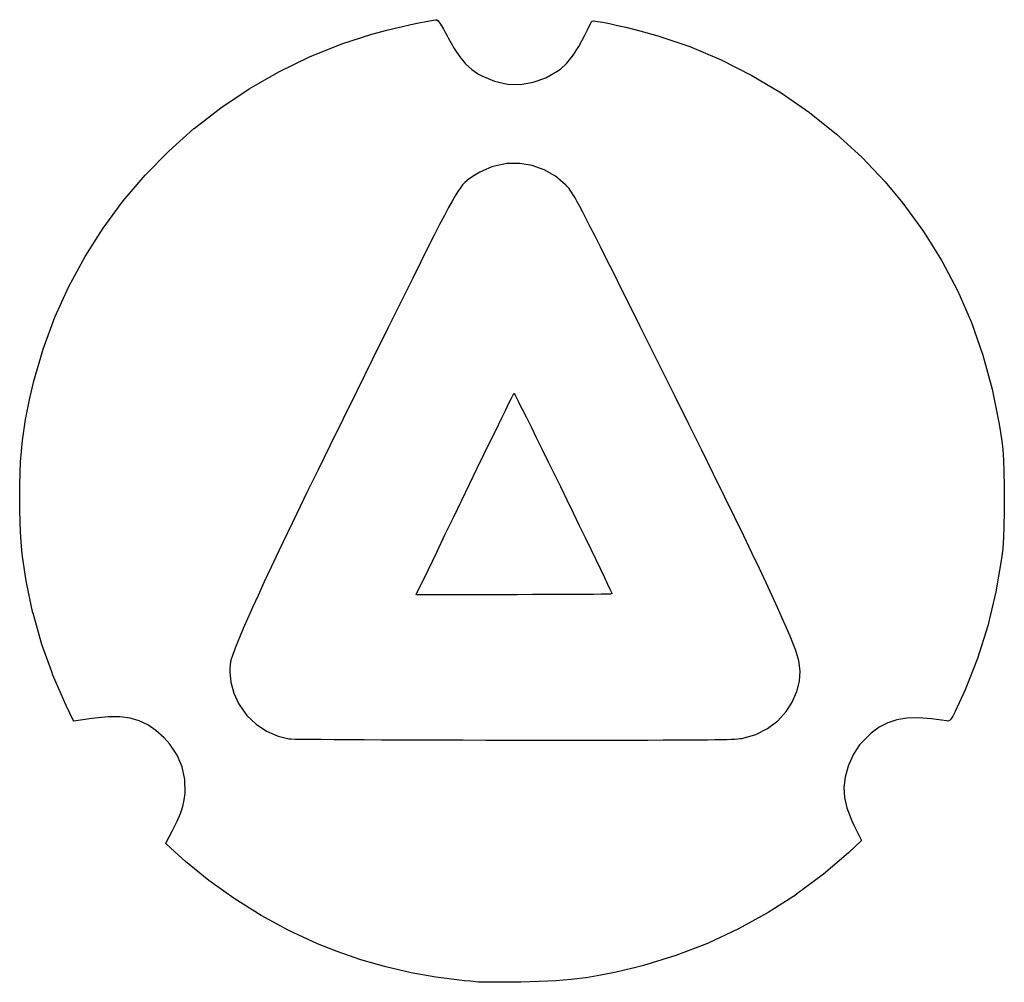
# Model space of a CAD drawing. Extents: x 57 to 265, y -121 to -64.
# Tile 2 of 7: x 84 to 110, y -117 to -92. Entities that reach past the tile are written whole.
import ezdxf

# ---------------------------------------------------------------- set-up
doc = ezdxf.new("R2010")
doc.units = 0
doc.header["$MEASUREMENT"] = 0
doc.layers.add('BLACK', color=7, linetype='CONTINUOUS')

msp = doc.modelspace()

# ---------------------------------------------------------------- linework, layer by layer
at = {"layer": 'Black'}
for p, q in [((94.6791, -91.811), (94.8309, -91.7829)), ((94.8309, -91.7829), (94.831, -91.7828)), ((94.8309, -91.7829), (94.8309, -91.7829)), ((94.831, -91.7828), (94.9344, -91.7675)), ((94.9344, -91.7675), (94.9345, -91.7675)), ((94.9345, -91.7675), (94.9347, -91.7675)), ((94.9347, -91.7675), (94.964, -91.7655)), ((94.964, -91.7655), (94.9642, -91.7655)), ((94.9642, -91.7655), (94.9644, -91.7654)), ((94.9644, -91.7654), (94.9651, -91.7656)), ((94.9651, -91.7656), (94.9658, -91.7656)), ((94.9658, -91.7656), (94.9659, -91.7657)), ((94.9659, -91.7657), (94.9661, -91.7657)), ((94.9661, -91.7657), (94.9667, -91.7661)), ((94.9667, -91.7661), (94.9673, -91.7664)), ((94.9673, -91.7664), (94.9674, -91.7665)), ((94.9674, -91.7665), (94.9676, -91.7666)), ((94.9676, -91.7666), (95.0031, -91.7962)), ((95.0031, -91.7962), (95.0035, -91.7967)), ((95.0035, -91.7967), (95.004, -91.7971)), ((95.004, -91.7971), (95.0642, -91.8821)), ((99.1162, -91.8021), (99.1588, -91.7981)), ((99.1588, -91.7981), (99.1593, -91.7981)), ((99.1593, -91.7981), (99.1598, -91.7981)), ((99.1598, -91.7981), (99.2584, -91.8096)), ((93.4014, -92.1049), (93.6, -92.054)), ((93.6, -92.054), (93.8198, -92.0004)), ((93.6, -92.054), (93.6, -92.054)), ((93.6, -92.054), (93.6, -92.054)), ((93.8198, -92.0004), (93.8199, -92.0004)), ((93.8199, -92.0004), (94.0493, -91.9467)), ((93.8199, -92.0004), (93.8199, -92.0004)), ((94.0493, -91.9467), (94.2767, -91.8955)), ((94.0493, -91.9467), (94.0493, -91.9467)), ((94.0493, -91.9467), (94.0493, -91.9467)), ((94.2767, -91.8955), (94.4905, -91.8495)), ((94.2767, -91.8955), (94.2767, -91.8955)), ((94.2767, -91.8955), (94.2767, -91.8955)), ((94.4905, -91.8494), (94.679, -91.811)), ((94.4905, -91.8495), (94.4905, -91.8494)), ((94.4905, -91.8495), (94.4905, -91.8495)), ((94.679, -91.811), (94.6791, -91.811)), ((94.6791, -91.811), (94.6791, -91.811)), ((95.0642, -91.8821), (95.0643, -91.8823)), ((95.0643, -91.8823), (95.0644, -91.8824)), ((95.0644, -91.8824), (95.1455, -92.0167)), ((95.1455, -92.0167), (95.1456, -92.0168)), ((95.1456, -92.0168), (95.1456, -92.0168)), ((95.1456, -92.0168), (95.2438, -92.1943)), ((98.9222, -92.1743), (98.9926, -92.0338)), ((98.9926, -92.0338), (98.9927, -92.0338)), ((98.9927, -92.0338), (99.0521, -91.917)), ((98.9927, -92.0338), (98.9927, -92.0338)), ((99.0521, -91.917), (99.0942, -91.8364)), ((99.0521, -91.917), (99.0521, -91.917)), ((99.0521, -91.917), (99.0521, -91.917)), ((99.0942, -91.8364), (99.0942, -91.8363)), ((99.0942, -91.8363), (99.0943, -91.8363)), ((99.0943, -91.8363), (99.1123, -91.8046)), ((99.1123, -91.8046), (99.1127, -91.8041)), ((99.1127, -91.8041), (99.1131, -91.8036)), ((99.1131, -91.8036), (99.1132, -91.8034)), ((99.1132, -91.8034), (99.1134, -91.8033)), ((99.1134, -91.8033), (99.1139, -91.8029)), ((99.1139, -91.8029), (99.1145, -91.8026)), ((99.1145, -91.8026), (99.1147, -91.8025)), ((99.1147, -91.8025), (99.1149, -91.8024)), ((99.1149, -91.8024), (99.1155, -91.8023)), ((99.1155, -91.8023), (99.1162, -91.8021)), ((99.2584, -91.8096), (99.2585, -91.8097)), ((99.2585, -91.8097), (99.2586, -91.8097)), ((99.2586, -91.8097), (99.4035, -91.8346)), ((99.4035, -91.8346), (99.4036, -91.8346)), ((99.4036, -91.8346), (99.4037, -91.8346)), ((99.4037, -91.8346), (99.5855, -91.8709)), ((99.5855, -91.8709), (99.5855, -91.8709)), ((99.5855, -91.8709), (99.5855, -91.8709)), ((99.5855, -91.8709), (99.7947, -91.9163)), ((99.7947, -91.9163), (99.7948, -91.9163)), ((99.7948, -91.9163), (99.7948, -91.9163)), ((99.7948, -91.9163), (100.022, -91.9688)), ((100.022, -91.9688), (100.022, -91.9688)), ((100.022, -91.9688), (100.022, -91.9688)), ((100.022, -91.9688), (100.257, -92.0262)), ((100.257, -92.0262), (100.257, -92.0262)), ((100.257, -92.0262), (100.257, -92.0262)), ((100.257, -92.0262), (100.492, -92.0865)), ((92.4298, -92.4124), (93.2352, -92.1507)), ((93.2352, -92.1507), (93.2353, -92.1507)), ((93.2353, -92.1507), (93.2354, -92.1506)), ((93.2354, -92.1506), (93.4013, -92.1049)), ((93.4013, -92.1049), (93.4013, -92.1049)), ((93.4013, -92.1049), (93.4014, -92.1049)), ((95.2438, -92.1943), (95.2438, -92.1944)), ((95.2438, -92.1944), (95.2439, -92.1944)), ((95.2439, -92.1944), (95.2736, -92.2504)), ((95.2736, -92.2504), (95.4322, -92.5335)), ((98.7605, -92.4767), (98.9222, -92.1743)), ((100.492, -92.0865), (100.492, -92.0865)), ((100.492, -92.0865), (100.492, -92.0865)), ((100.492, -92.0865), (100.715, -92.1475)), ((100.715, -92.1475), (100.716, -92.1475)), ((100.716, -92.1475), (100.716, -92.1475)), ((100.716, -92.1475), (100.871, -92.1926)), ((100.871, -92.1926), (100.871, -92.1927)), ((100.871, -92.1927), (100.872, -92.1927)), ((100.872, -92.1927), (101.728, -92.4836)), ((91.572, -92.7564), (92.4295, -92.4125)), ((92.4295, -92.4125), (92.4296, -92.4125)), ((92.4296, -92.4125), (92.4298, -92.4124)), ((95.4322, -92.5335), (95.5835, -92.7611)), ((98.5957, -92.735), (98.7605, -92.4767)), ((101.728, -92.4836), (101.728, -92.4837)), ((101.728, -92.4837), (101.729, -92.4837)), ((101.729, -92.4837), (102.567, -92.8377)), ((90.746, -93.1568), (91.5717, -92.7565)), ((91.5717, -92.7565), (91.5719, -92.7565)), ((91.5719, -92.7565), (91.572, -92.7564)), ((95.5835, -92.7611), (95.7367, -92.9437)), ((98.4332, -92.9356), (98.5957, -92.735)), ((102.567, -92.8377), (102.568, -92.8378)), ((102.568, -92.8378), (102.568, -92.8379)), ((102.568, -92.8379), (103.384, -93.2515)), ((95.7367, -92.9437), (95.9011, -93.0919)), ((95.9011, -93.0919), (96.0861, -93.2161)), ((98.2033, -93.1315), (98.2695, -93.0838)), ((98.2695, -93.0838), (98.4332, -92.9356)), ((89.954, -93.6111), (90.7457, -93.1569)), ((90.7457, -93.1569), (90.7458, -93.1569)), ((90.7458, -93.1569), (90.746, -93.1568)), ((96.0861, -93.2161), (96.1718, -93.2635)), ((96.1718, -93.2635), (96.5119, -93.4061)), ((97.547, -93.4373), (97.8816, -93.3168)), ((97.8816, -93.3168), (98.2033, -93.1315)), ((103.384, -93.2515), (103.384, -93.2516)), ((103.384, -93.2516), (103.384, -93.2517)), ((103.384, -93.2517), (104.172, -93.7217)), ((89.1986, -94.1168), (89.9537, -93.6113)), ((89.9537, -93.6113), (89.9539, -93.6112)), ((89.9539, -93.6112), (89.954, -93.6111)), ((96.5119, -93.4061), (96.8575, -93.4823)), ((96.8575, -93.4823), (97.2041, -93.4925)), ((97.2041, -93.4925), (97.547, -93.4373)), ((104.172, -93.7217), (104.172, -93.7218)), ((104.172, -93.7218), (104.172, -93.7219)), ((104.172, -93.7219), (104.928, -94.2447)), ((88.4823, -94.6714), (89.1984, -94.117)), ((89.1984, -94.117), (89.1985, -94.1169)), ((89.1985, -94.1169), (89.1986, -94.1168)), ((104.928, -94.2447), (104.928, -94.2448)), ((104.928, -94.2448), (104.928, -94.2449)), ((104.928, -94.2449), (105.645, -94.8173)), ((87.8074, -95.2723), (88.482, -94.6716)), ((88.482, -94.6716), (88.4822, -94.6715)), ((88.4822, -94.6715), (88.4823, -94.6714)), ((105.645, -94.8173), (105.646, -94.8174)), ((105.646, -94.8174), (105.646, -94.8175)), ((105.646, -94.8175), (106.32, -95.4359)), ((87.1764, -95.9171), (87.8071, -95.2726)), ((87.8071, -95.2726), (87.8073, -95.2725)), ((87.8073, -95.2725), (87.8074, -95.2723)), ((106.32, -95.4359), (106.32, -95.4361)), ((106.32, -95.4361), (106.321, -95.4362)), ((106.321, -95.4362), (106.947, -96.0973)), ((96.4372, -95.6977), (96.2785, -95.7609)), ((96.5073, -95.675), (96.4372, -95.6977)), ((96.8429, -95.6073), (96.5073, -95.675)), ((97.183, -95.6029), (96.8429, -95.6073)), ((97.5187, -95.6594), (97.183, -95.6029)), ((97.8411, -95.7747), (97.5187, -95.6594)), ((86.5917, -96.6033), (87.1761, -95.9174)), ((87.1761, -95.9174), (87.1763, -95.9173)), ((87.1763, -95.9173), (87.1764, -95.9171)), ((95.9007, -95.9683), (95.8362, -96.014)), ((95.9721, -95.9205), (95.9007, -95.9683)), ((95.9813, -95.9145), (95.9721, -95.9205)), ((96.1155, -95.8384), (95.9813, -95.9145)), ((96.2785, -95.7609), (96.1155, -95.8384)), ((98.1411, -95.9467), (97.8411, -95.7747)), ((98.4099, -96.1733), (98.1411, -95.9467)), ((95.5981, -96.2557), (95.5318, -96.3509)), ((95.6593, -96.1784), (95.5981, -96.2557)), ((95.7179, -96.1151), (95.6593, -96.1784)), ((95.776, -96.0616), (95.7179, -96.1151)), ((95.8362, -96.014), (95.776, -96.0616)), ((98.4137, -96.1771), (98.4099, -96.1733)), ((98.444, -96.2082), (98.4137, -96.1771)), ((98.4137, -96.1771), (98.4137, -96.1771)), ((98.4732, -96.2401), (98.444, -96.2082)), ((98.5029, -96.2759), (98.4732, -96.2401)), ((106.947, -96.0973), (106.947, -96.0974)), ((106.947, -96.0974), (106.948, -96.0975)), ((106.948, -96.0975), (107.416, -96.6607)), ((95.4581, -96.4679), (95.3748, -96.6107)), ((95.5318, -96.3509), (95.4581, -96.4679)), ((98.5348, -96.3188), (98.5029, -96.2759)), ((98.5707, -96.3719), (98.5348, -96.3188)), ((98.6121, -96.4385), (98.5707, -96.3719)), ((98.6608, -96.5216), (98.6121, -96.4385)), ((98.7182, -96.6245), (98.6608, -96.5216)), ((86.0558, -97.3282), (86.5915, -96.6035)), ((86.5915, -96.6035), (86.5916, -96.6034)), ((86.5916, -96.6034), (86.5917, -96.6033)), ((95.2794, -96.7833), (95.1697, -96.9897)), ((95.3748, -96.6107), (95.2794, -96.7833)), ((98.7862, -96.7502), (98.7182, -96.6245)), ((98.8663, -96.9019), (98.7862, -96.7502)), ((107.416, -96.6607), (107.416, -96.6609)), ((107.416, -96.6609), (107.416, -96.661)), ((107.416, -96.661), (107.967, -97.4177)), ((95.1697, -96.9897), (95.0434, -97.2337)), ((98.9601, -97.0827), (98.8663, -96.9019)), ((95.0434, -97.2337), (94.898, -97.5194)), ((99.0694, -97.2959), (98.9601, -97.0827)), ((99.1957, -97.5445), (99.0694, -97.2959)), ((85.5712, -98.0895), (86.0557, -97.3285)), ((86.0557, -97.3285), (86.0558, -97.3284)), ((86.0558, -97.3284), (86.0558, -97.3282)), ((94.898, -97.5194), (94.7314, -97.8507)), ((94.898, -97.5194), (94.898, -97.5194)), ((99.3407, -97.8316), (99.1957, -97.5445)), ((99.1957, -97.5445), (99.1957, -97.5445)), ((107.967, -97.4177), (107.967, -97.4178)), ((107.967, -97.4178), (107.967, -97.418)), ((107.967, -97.418), (108.456, -98.2014)), ((99.5061, -98.1605), (99.3407, -97.8316)), ((85.1403, -98.8846), (85.571, -98.0898)), ((85.571, -98.0898), (85.5712, -98.0897)), ((85.5712, -98.0897), (85.5712, -98.0895)), ((94.7314, -97.8507), (94.5411, -98.2316)), ((94.5411, -98.2316), (94.3248, -98.6659)), ((99.6935, -98.5343), (99.5061, -98.1605)), ((99.5061, -98.1605), (99.5061, -98.1605)), ((108.456, -98.2014), (108.456, -98.2016)), ((108.456, -98.2016), (108.456, -98.2018)), ((108.456, -98.2018), (108.885, -99.0131)), ((99.9046, -98.956), (99.6935, -98.5343)), ((99.6935, -98.5343), (99.6935, -98.5343)), ((84.7655, -99.7109), (85.1401, -98.8849)), ((85.1401, -98.8849), (85.1402, -98.8847)), ((85.1402, -98.8847), (85.1403, -98.8846)), ((94.3248, -98.6659), (94.132, -99.0538)), ((94.132, -99.0538), (93.6716, -99.9808)), ((100.141, -99.429), (99.9046, -98.956)), ((99.9046, -98.956), (99.9046, -98.956)), ((108.885, -99.0131), (108.885, -99.0133)), ((108.885, -99.0133), (108.885, -99.0134)), ((108.885, -99.0134), (109.252, -99.8538)), ((100.404, -99.9562), (100.141, -99.429)), ((100.141, -99.429), (100.141, -99.429)), ((84.4493, -100.566), (84.7653, -99.7112)), ((84.7653, -99.7112), (84.7654, -99.7111)), ((84.7654, -99.7111), (84.7655, -99.7109)), ((109.252, -99.8538), (109.252, -99.8539)), ((109.252, -99.8539), (109.252, -99.8541)), ((109.252, -99.8541), (109.559, -100.724)), ((93.6716, -99.9808), (93.2409, -100.85)), ((100.696, -100.541), (100.404, -99.9562)), ((100.404, -99.9562), (100.404, -99.9562)), ((84.194, -101.447), (84.4491, -100.566)), ((84.4491, -100.566), (84.4492, -100.566)), ((84.4492, -100.566), (84.4493, -100.566)), ((100.927, -101.004), (100.696, -100.541)), ((109.559, -100.724), (109.559, -100.725)), ((109.559, -100.725), (109.559, -100.725)), ((109.559, -100.725), (109.807, -101.626)), ((93.2409, -100.85), (92.8391, -101.662)), ((101.329, -101.81), (100.927, -101.004)), ((100.927, -101.004), (100.927, -101.004)), ((84.0952, -101.866), (84.194, -101.448)), ((84.194, -101.448), (84.194, -101.447)), ((84.194, -101.448), (84.194, -101.448)), ((92.8391, -101.662), (92.4652, -102.42)), ((92.8391, -101.662), (92.8391, -101.662)), ((96.9656, -101.866), (97.0095, -101.779)), ((97.0095, -101.779), (97.0096, -101.778)), ((97.0096, -101.778), (97.0256, -101.749)), ((97.0096, -101.778), (97.0096, -101.778)), ((97.0256, -101.749), (97.0261, -101.748)), ((97.0261, -101.748), (97.0266, -101.747)), ((97.0266, -101.747), (97.0267, -101.747)), ((97.0267, -101.747), (97.0267, -101.747)), ((97.0267, -101.747), (97.0274, -101.747)), ((97.0274, -101.747), (97.0281, -101.746)), ((97.0281, -101.746), (97.0281, -101.746)), ((97.0281, -101.746), (97.0282, -101.746)), ((97.0282, -101.746), (97.029, -101.746)), ((97.029, -101.746), (97.0298, -101.746)), ((97.0298, -101.746), (97.0298, -101.746)), ((97.0298, -101.746), (97.0299, -101.746)), ((97.0299, -101.746), (97.0306, -101.746)), ((97.0306, -101.746), (97.0315, -101.746)), ((97.0315, -101.746), (97.0316, -101.746)), ((97.0316, -101.746), (97.0316, -101.746)), ((97.0316, -101.746), (97.0323, -101.747)), ((97.0323, -101.747), (97.0331, -101.747)), ((97.0331, -101.747), (97.0331, -101.747)), ((97.0331, -101.747), (97.0331, -101.747)), ((97.0331, -101.747), (97.0337, -101.748)), ((97.0337, -101.748), (97.0342, -101.748)), ((97.0342, -101.748), (97.0511, -101.775)), ((97.0511, -101.775), (97.0512, -101.775)), ((97.0512, -101.775), (97.0513, -101.775)), ((97.0513, -101.775), (97.095, -101.858)), ((109.807, -101.626), (109.807, -101.626)), ((109.807, -101.626), (109.807, -101.627)), ((109.807, -101.627), (109.994, -102.56)), ((83.9826, -102.44), (84.0952, -101.866)), ((84.0952, -101.866), (84.0952, -101.866)), ((84.0952, -101.866), (84.0952, -101.866)), ((96.8023, -102.197), (96.8959, -102.007)), ((96.8959, -102.007), (96.9656, -101.866)), ((96.8959, -102.007), (96.8959, -102.007)), ((96.8959, -102.007), (96.8959, -102.007)), ((96.9656, -101.866), (96.9656, -101.866)), ((96.9656, -101.866), (96.9656, -101.866)), ((97.095, -101.858), (97.095, -101.858)), ((97.095, -101.858), (97.095, -101.858)), ((97.095, -101.858), (97.163, -101.99)), ((97.163, -101.99), (97.163, -101.991)), ((97.163, -101.991), (97.163, -101.991)), ((97.163, -101.991), (97.2527, -102.168)), ((101.702, -102.56), (101.329, -101.81)), ((101.329, -101.81), (101.329, -101.81)), ((96.6867, -102.434), (96.8023, -102.197)), ((96.8023, -102.197), (96.8023, -102.197)), ((96.8023, -102.197), (96.8023, -102.197)), ((97.2527, -102.168), (97.2527, -102.168)), ((97.2527, -102.168), (97.2527, -102.168)), ((97.2527, -102.168), (97.3615, -102.386)), ((83.9015, -103.002), (83.9825, -102.44)), ((83.9825, -102.44), (83.9826, -102.44)), ((83.9826, -102.44), (83.9826, -102.44)), ((92.4652, -102.42), (92.1181, -103.126)), ((96.551, -102.712), (96.6867, -102.434)), ((96.6867, -102.434), (96.6867, -102.434)), ((97.3615, -102.386), (97.3615, -102.386)), ((97.3615, -102.386), (97.3615, -102.386)), ((97.3615, -102.386), (97.4868, -102.639)), ((102.046, -103.256), (101.702, -102.56)), ((101.702, -102.56), (101.702, -102.56)), ((109.994, -102.56), (109.994, -102.56)), ((109.994, -102.56), (109.994, -102.56)), ((109.994, -102.56), (110.063, -103.013)), ((96.397, -103.028), (96.551, -102.712)), ((96.551, -102.712), (96.551, -102.712)), ((97.4868, -102.639), (97.4868, -102.639)), ((97.4868, -102.639), (97.4868, -102.639)), ((97.4868, -102.639), (97.6261, -102.92)), ((83.8498, -103.572), (83.9014, -103.003)), ((83.9014, -103.003), (83.9015, -103.002)), ((83.9015, -103.002), (83.9015, -103.002)), ((96.2267, -103.378), (96.397, -103.028)), ((96.397, -103.028), (96.397, -103.028)), ((97.6261, -102.92), (97.6261, -102.92)), ((97.6261, -102.92), (97.6261, -102.92)), ((97.6261, -102.92), (97.7767, -103.226)), ((110.063, -103.013), (110.063, -103.013)), ((110.063, -103.013), (110.063, -103.013)), ((110.063, -103.013), (110.087, -103.242)), ((92.1181, -103.126), (91.797, -103.782)), ((97.7767, -103.226), (97.7767, -103.226)), ((97.7767, -103.226), (97.7767, -103.226)), ((97.7767, -103.226), (97.9361, -103.55)), ((102.364, -103.9), (102.046, -103.256)), ((110.087, -103.242), (110.087, -103.242)), ((110.087, -103.242), (110.087, -103.242)), ((110.087, -103.242), (110.105, -103.525)), ((83.8257, -104.168), (83.8498, -103.572)), ((83.8498, -103.572), (83.8499, -103.572)), ((83.8499, -103.572), (83.8498, -103.572)), ((96.0419, -103.759), (96.2267, -103.378)), ((96.2267, -103.378), (96.2267, -103.378)), ((97.9361, -103.55), (97.9361, -103.55)), ((97.9361, -103.55), (97.9361, -103.55)), ((97.9361, -103.55), (98.1017, -103.888)), ((110.105, -103.525), (110.105, -103.525)), ((110.105, -103.525), (110.105, -103.525)), ((110.105, -103.525), (110.119, -103.848)), ((91.797, -103.782), (91.5008, -104.389)), ((95.8446, -104.165), (96.0419, -103.759)), ((96.0419, -103.759), (96.0419, -103.759)), ((98.1017, -103.888), (98.1017, -103.888)), ((98.1017, -103.888), (98.2709, -104.233)), ((110.119, -103.848), (110.119, -103.848)), ((110.119, -103.848), (110.119, -103.848)), ((110.119, -103.848), (110.127, -104.198)), ((102.656, -104.494), (102.364, -103.9)), ((102.364, -103.9), (102.364, -103.9)), ((83.827, -104.809), (83.8257, -104.168)), ((83.8257, -104.168), (83.8257, -104.168)), ((83.8257, -104.168), (83.8257, -104.168)), ((91.5008, -104.389), (91.2285, -104.951)), ((91.5008, -104.389), (91.5008, -104.389)), ((95.6366, -104.594), (95.8446, -104.165)), ((95.8446, -104.165), (95.8446, -104.165)), ((98.2709, -104.233), (98.2709, -104.233)), ((98.2709, -104.233), (98.2709, -104.233)), ((98.2709, -104.233), (98.4411, -104.582)), ((110.127, -104.198), (110.127, -104.198)), ((110.127, -104.198), (110.127, -104.199)), ((110.127, -104.199), (110.129, -104.562)), ((95.4199, -105.042), (95.6366, -104.594)), ((95.6366, -104.594), (95.6366, -104.594)), ((98.4411, -104.582), (98.4411, -104.582)), ((98.4411, -104.582), (98.4411, -104.582)), ((98.4411, -104.582), (98.6097, -104.928)), ((102.923, -105.041), (102.656, -104.494)), ((102.656, -104.494), (102.656, -104.494)), ((110.129, -104.562), (110.126, -104.925)), ((110.129, -104.562), (110.129, -104.562)), ((110.129, -104.562), (110.129, -104.562)), ((83.8283, -104.872), (83.827, -104.809)), ((83.827, -104.809), (83.827, -104.809)), ((83.827, -104.809), (83.827, -104.809)), ((83.8371, -105.16), (83.8283, -104.872)), ((83.8283, -104.872), (83.8283, -104.872)), ((83.8283, -104.872), (83.8283, -104.872)), ((98.6097, -104.928), (98.6097, -104.928)), ((98.6097, -104.928), (98.6097, -104.928)), ((98.6097, -104.928), (98.7742, -105.266)), ((110.126, -104.925), (110.118, -105.274)), ((110.126, -104.925), (110.126, -104.925)), ((110.126, -104.925), (110.126, -104.925)), ((83.8494, -105.442), (83.8371, -105.16)), ((83.8371, -105.16), (83.8371, -105.16)), ((83.8371, -105.16), (83.8371, -105.16)), ((91.2285, -104.951), (90.9793, -105.468)), ((95.1962, -105.505), (95.4199, -105.042)), ((95.4199, -105.042), (95.4199, -105.042)), ((103.167, -105.543), (102.923, -105.041)), ((102.923, -105.041), (102.923, -105.041)), ((83.8644, -105.702), (83.8494, -105.442)), ((83.8494, -105.442), (83.8494, -105.442)), ((83.8494, -105.442), (83.8494, -105.442)), ((90.9793, -105.468), (90.7521, -105.943)), ((90.9793, -105.468), (90.9793, -105.468)), ((98.7742, -105.266), (98.7742, -105.266)), ((98.7742, -105.266), (98.7742, -105.266)), ((98.7742, -105.266), (98.932, -105.592)), ((110.118, -105.274), (110.105, -105.596)), ((110.118, -105.274), (110.118, -105.274)), ((110.118, -105.274), (110.118, -105.274)), ((83.8813, -105.926), (83.8644, -105.702)), ((83.8644, -105.702), (83.8644, -105.702)), ((83.8644, -105.702), (83.8644, -105.702)), ((94.9675, -105.978), (95.1962, -105.505)), ((95.1962, -105.505), (95.1962, -105.505)), ((98.932, -105.592), (98.932, -105.592)), ((98.932, -105.592), (98.932, -105.592)), ((98.932, -105.592), (99.0805, -105.898)), ((103.388, -106.003), (103.167, -105.543)), ((103.167, -105.543), (103.167, -105.543)), ((110.105, -105.596), (110.086, -105.877)), ((110.105, -105.596), (110.105, -105.596)), ((110.105, -105.596), (110.105, -105.596)), ((83.8814, -105.926), (83.8813, -105.926)), ((83.8993, -106.096), (83.8814, -105.926)), ((83.8814, -105.926), (83.8814, -105.926)), ((90.7521, -105.943), (90.546, -106.378)), ((90.7521, -105.943), (90.7521, -105.943)), ((94.7358, -106.458), (94.9675, -105.978)), ((94.9675, -105.978), (94.9675, -105.978)), ((99.0805, -105.898), (99.0805, -105.898)), ((99.0805, -105.898), (99.0805, -105.898)), ((99.0805, -105.898), (99.2171, -106.182)), ((110.086, -105.877), (110.063, -106.096)), ((110.086, -105.877), (110.086, -105.877)), ((110.086, -105.877), (110.086, -105.877)), ((83.8993, -106.097), (83.8993, -106.096)), ((83.8993, -106.096), (83.8993, -106.096)), ((83.9991, -106.749), (83.8993, -106.097)), ((99.2171, -106.182), (99.2171, -106.182)), ((99.2171, -106.182), (99.2171, -106.182)), ((99.2171, -106.182), (99.3392, -106.436)), ((103.588, -106.422), (103.388, -106.003)), ((110.063, -106.097), (109.905, -107.038)), ((110.063, -106.096), (110.063, -106.096)), ((110.063, -106.096), (110.063, -106.097)), ((90.546, -106.378), (90.3599, -106.775)), ((94.4211, -107.11), (94.7358, -106.458)), ((94.7358, -106.458), (94.7358, -106.458)), ((99.3392, -106.436), (99.3392, -106.436)), ((99.3392, -106.436), (99.3392, -106.436)), ((99.3392, -106.436), (99.4442, -106.656)), ((103.768, -106.803), (103.588, -106.422)), ((103.588, -106.422), (103.588, -106.422)), ((83.9992, -106.749), (83.9991, -106.749)), ((83.9992, -106.75), (83.9992, -106.749)), ((84.1812, -107.614), (83.9992, -106.75)), ((90.3599, -106.775), (90.1931, -107.136)), ((90.3599, -106.775), (90.3599, -106.775)), ((99.4442, -106.656), (99.4442, -106.656)), ((99.4442, -106.656), (99.4442, -106.656)), ((99.4442, -106.656), (99.5296, -106.837)), ((99.5296, -106.837), (99.5296, -106.837)), ((99.5296, -106.837), (99.5297, -106.837)), ((99.5297, -106.837), (99.5928, -106.973)), ((99.5928, -106.973), (99.5928, -106.973)), ((99.5928, -106.973), (99.5929, -106.973)), ((99.5929, -106.973), (99.6312, -107.059)), ((103.929, -107.149), (103.768, -106.803)), ((109.904, -107.038), (109.689, -107.946)), ((109.905, -107.038), (109.904, -107.038)), ((109.904, -107.038), (109.904, -107.038)), ((90.1931, -107.136), (90.0443, -107.463)), ((94.4207, -107.112), (94.4206, -107.111)), ((94.4206, -107.111), (94.4207, -107.111)), ((94.4207, -107.111), (94.4209, -107.11)), ((94.4207, -107.111), (94.4207, -107.111)), ((94.4207, -107.113), (94.4207, -107.112)), ((94.4208, -107.113), (94.4207, -107.113)), ((94.421, -107.114), (94.4208, -107.113)), ((94.4208, -107.113), (94.4208, -107.113)), ((94.4209, -107.11), (94.4211, -107.11)), ((94.4213, -107.114), (94.421, -107.114)), ((94.4214, -107.114), (94.4213, -107.114)), ((94.4215, -107.115), (94.4214, -107.114)), ((94.422, -107.115), (94.4215, -107.115)), ((94.4224, -107.116), (94.422, -107.115)), ((94.4226, -107.116), (94.4224, -107.116)), ((94.4227, -107.116), (94.4226, -107.116)), ((94.4233, -107.116), (94.4227, -107.116)), ((94.4239, -107.116), (94.4233, -107.116)), ((94.4241, -107.117), (94.4239, -107.116)), ((94.4243, -107.117), (94.4241, -107.117)), ((94.4249, -107.117), (94.4243, -107.117)), ((94.4256, -107.117), (94.4249, -107.117)), ((97.0317, -107.117), (94.4256, -107.117)), ((97.1126, -107.117), (97.0317, -107.117)), ((97.0317, -107.117), (97.0317, -107.117)), ((97.5227, -107.116), (97.1126, -107.117)), ((97.1126, -107.117), (97.1126, -107.117)), ((97.1126, -107.117), (97.1126, -107.117)), ((97.9115, -107.116), (97.5227, -107.116)), ((97.5227, -107.116), (97.5227, -107.116)), ((97.5227, -107.116), (97.5227, -107.116)), ((98.2739, -107.114), (97.9115, -107.116)), ((97.9115, -107.116), (97.9115, -107.116)), ((97.9115, -107.116), (97.9115, -107.116)), ((98.6048, -107.112), (98.2739, -107.114)), ((98.2739, -107.114), (98.2739, -107.114)), ((98.2739, -107.114), (98.2739, -107.114)), ((98.8989, -107.11), (98.6048, -107.112)), ((98.6048, -107.112), (98.6048, -107.112)), ((98.6048, -107.112), (98.6048, -107.112)), ((99.1512, -107.108), (98.8989, -107.11)), ((98.8989, -107.11), (98.8989, -107.11)), ((98.8989, -107.11), (98.8989, -107.11)), ((99.3564, -107.105), (99.1512, -107.108)), ((99.1512, -107.108), (99.1512, -107.108)), ((99.1512, -107.108), (99.1512, -107.108)), ((99.5094, -107.102), (99.3564, -107.105)), ((99.3564, -107.105), (99.3564, -107.105)), ((99.3564, -107.105), (99.3564, -107.105)), ((99.605, -107.099), (99.5094, -107.102)), ((99.5094, -107.102), (99.5094, -107.102)), ((99.5094, -107.102), (99.5094, -107.102)), ((99.6052, -107.099), (99.605, -107.099)), ((99.6054, -107.099), (99.6052, -107.099)), ((99.6384, -107.096), (99.6054, -107.099)), ((99.6312, -107.059), (99.6313, -107.059)), ((99.6313, -107.059), (99.6313, -107.059)), ((99.6313, -107.059), (99.6425, -107.089)), ((99.6386, -107.096), (99.6384, -107.096)), ((99.6388, -107.096), (99.6386, -107.096)), ((99.6394, -107.095), (99.6388, -107.096)), ((99.64, -107.095), (99.6394, -107.095)), ((99.6402, -107.095), (99.64, -107.095)), ((99.6404, -107.095), (99.6402, -107.095)), ((99.6409, -107.094), (99.6404, -107.095)), ((99.6414, -107.094), (99.6409, -107.094)), ((99.6416, -107.094), (99.6414, -107.094)), ((99.6417, -107.094), (99.6416, -107.094)), ((99.642, -107.093), (99.6417, -107.094)), ((99.6424, -107.093), (99.642, -107.093)), ((99.6425, -107.092), (99.6424, -107.093)), ((99.6425, -107.089), (99.6426, -107.089)), ((99.6426, -107.092), (99.6425, -107.092)), ((99.6426, -107.089), (99.6427, -107.089)), ((99.6427, -107.092), (99.6426, -107.092)), ((99.6427, -107.089), (99.6427, -107.09)), ((99.6427, -107.09), (99.6428, -107.091)), ((99.6428, -107.091), (99.6427, -107.092)), ((99.6428, -107.091), (99.6428, -107.091)), ((99.6428, -107.091), (99.6428, -107.091)), ((104.072, -107.462), (103.929, -107.149)), ((90.0443, -107.463), (89.9127, -107.758)), ((104.198, -107.744), (104.072, -107.462)), ((84.1813, -107.614), (84.1812, -107.614)), ((84.4181, -108.45), (84.1813, -107.614)), ((84.1813, -107.614), (84.1813, -107.614)), ((89.9127, -107.758), (89.7974, -108.023)), ((104.308, -107.998), (104.198, -107.744)), ((89.7974, -108.023), (89.6973, -108.26)), ((104.404, -108.225), (104.308, -107.998)), ((109.689, -107.947), (109.416, -108.821)), ((109.689, -107.946), (109.689, -107.947)), ((109.689, -107.947), (109.689, -107.947)), ((89.6973, -108.26), (89.6114, -108.471)), ((104.486, -108.428), (104.404, -108.225)), ((104.404, -108.225), (104.404, -108.225)), ((84.4182, -108.451), (84.4181, -108.45)), ((84.6808, -109.18), (84.4182, -108.451)), ((84.4182, -108.451), (84.4182, -108.451)), ((89.5726, -108.57), (89.5094, -108.739)), ((89.6114, -108.471), (89.5726, -108.57)), ((104.556, -108.611), (104.486, -108.428)), ((104.64, -108.884), (104.556, -108.611)), ((89.4693, -108.868), (89.4473, -108.977)), ((89.5094, -108.739), (89.4693, -108.868)), ((104.677, -109.161), (104.64, -108.884)), ((109.416, -108.821), (109.087, -109.659)), ((109.416, -108.821), (109.416, -108.821)), ((109.416, -108.821), (109.416, -108.821)), ((89.4387, -109.088), (89.4382, -109.178)), ((89.4473, -108.977), (89.4387, -109.088)), ((84.7128, -109.269), (84.6808, -109.18)), ((84.7129, -109.269), (84.7128, -109.269)), ((84.7128, -109.269), (84.7128, -109.269)), ((85.0683, -110.08), (84.7129, -109.269)), ((89.4382, -109.178), (89.4686, -109.455)), ((104.659, -109.43), (104.677, -109.161)), ((89.4686, -109.455), (89.5488, -109.744)), ((104.583, -109.706), (104.659, -109.43)), ((109.087, -109.659), (108.816, -110.237)), ((109.087, -109.659), (109.087, -109.659)), ((109.087, -109.659), (109.087, -109.659)), ((89.5488, -109.744), (89.6719, -110.021)), ((104.45, -110.002), (104.583, -109.706)), ((85.2636, -110.489), (85.0683, -110.08)), ((85.0683, -110.08), (85.0683, -110.08)), ((85.0683, -110.08), (85.0683, -110.08)), ((89.6719, -110.021), (89.7037, -110.078)), ((89.7037, -110.078), (89.8961, -110.342)), ((104.304, -110.234), (104.45, -110.002)), ((85.6888, -110.432), (85.2688, -110.492)), ((85.8291, -110.413), (85.6888, -110.432)), ((86.1901, -110.38), (85.8291, -110.413)), ((86.5027, -110.379), (86.1901, -110.38)), ((86.7767, -110.413), (86.5027, -110.379)), ((87.0218, -110.483), (86.7767, -110.413)), ((89.8961, -110.342), (90.1389, -110.571)), ((104.077, -110.485), (104.304, -110.234)), ((107.258, -110.459), (107.015, -110.539)), ((107.529, -110.415), (107.258, -110.459)), ((107.834, -110.406), (107.529, -110.415)), ((108.184, -110.43), (107.834, -110.406)), ((108.586, -110.486), (108.184, -110.43)), ((108.704, -110.441), (108.665, -110.479)), ((108.751, -110.364), (108.704, -110.44)), ((108.704, -110.44), (108.704, -110.441)), ((108.704, -110.441), (108.704, -110.441)), ((108.816, -110.237), (108.751, -110.364)), ((108.751, -110.364), (108.751, -110.364)), ((108.751, -110.364), (108.751, -110.364)), ((108.816, -110.237), (108.816, -110.237)), ((108.816, -110.237), (108.816, -110.237)), ((85.2639, -110.489), (85.2636, -110.489)), ((85.2642, -110.49), (85.2639, -110.489)), ((85.2644, -110.49), (85.2642, -110.49)), ((85.2646, -110.49), (85.2644, -110.49)), ((85.2651, -110.491), (85.2646, -110.49)), ((85.2655, -110.491), (85.2651, -110.491)), ((85.2658, -110.491), (85.2655, -110.491)), ((85.266, -110.491), (85.2658, -110.491)), ((85.2666, -110.491), (85.266, -110.491)), ((85.2671, -110.492), (85.2666, -110.491)), ((85.2674, -110.492), (85.2671, -110.492)), ((85.2677, -110.492), (85.2674, -110.492)), ((85.2683, -110.492), (85.2677, -110.492)), ((85.2688, -110.492), (85.2683, -110.492)), ((87.248, -110.593), (87.0218, -110.483)), ((87.465, -110.745), (87.248, -110.593)), ((90.1389, -110.571), (90.421, -110.757)), ((103.494, -110.847), (103.805, -110.691)), ((103.805, -110.691), (104.077, -110.485)), ((106.79, -110.657), (106.574, -110.816)), ((107.015, -110.539), (106.79, -110.657)), ((108.587, -110.486), (108.586, -110.486)), ((108.622, -110.49), (108.587, -110.486)), ((108.587, -110.486), (108.587, -110.486)), ((108.623, -110.49), (108.622, -110.49)), ((108.663, -110.48), (108.623, -110.49)), ((108.623, -110.49), (108.623, -110.49)), ((108.623, -110.49), (108.623, -110.49)), ((108.623, -110.49), (108.623, -110.49)), ((108.623, -110.49), (108.623, -110.49)), ((108.664, -110.48), (108.663, -110.48)), ((108.665, -110.479), (108.664, -110.48)), ((108.664, -110.48), (108.664, -110.48)), ((108.664, -110.48), (108.664, -110.48)), ((108.665, -110.479), (108.665, -110.479)), ((108.665, -110.479), (108.665, -110.479)), ((87.6826, -110.941), (87.465, -110.745)), ((87.8336, -111.107), (87.6826, -110.941)), ((90.421, -110.757), (90.731, -110.893)), ((90.731, -110.893), (91.0144, -110.964)), ((91.0144, -110.964), (91.066, -110.968)), ((91.066, -110.968), (91.1822, -110.971)), ((91.1822, -110.971), (91.3591, -110.974)), ((91.3591, -110.974), (91.3591, -110.974)), ((91.3591, -110.974), (91.5929, -110.977)), ((91.5929, -110.977), (91.5929, -110.977)), ((91.5929, -110.977), (91.8801, -110.979)), ((91.8801, -110.979), (92.2172, -110.982)), ((92.2172, -110.982), (92.6004, -110.985)), ((92.6004, -110.985), (93.0263, -110.987)), ((93.0263, -110.987), (93.4912, -110.989)), ((93.4912, -110.989), (93.9915, -110.991)), ((93.9915, -110.991), (94.5237, -110.993)), ((94.5237, -110.993), (95.0841, -110.995)), ((95.0841, -110.995), (95.6693, -110.996)), ((95.6693, -110.996), (96.2755, -110.997)), ((96.2755, -110.997), (96.8992, -110.997)), ((96.8992, -110.997), (97.04, -110.998)), ((97.04, -110.998), (97.7866, -110.998)), ((97.7866, -110.998), (98.4686, -110.998)), ((98.4686, -110.998), (99.0889, -110.998)), ((99.0889, -110.998), (99.6506, -110.998)), ((99.6506, -110.998), (100.157, -110.998)), ((100.157, -110.998), (100.61, -110.997)), ((100.61, -110.997), (101.015, -110.996)), ((101.015, -110.996), (101.372, -110.995)), ((101.372, -110.995), (101.687, -110.994)), ((101.687, -110.994), (101.961, -110.992)), ((101.961, -110.992), (102.198, -110.99)), ((102.198, -110.99), (102.4, -110.987)), ((102.198, -110.99), (102.198, -110.99)), ((102.4, -110.987), (102.572, -110.984)), ((102.4, -110.987), (102.4, -110.987)), ((102.572, -110.984), (102.715, -110.98)), ((102.715, -110.98), (102.833, -110.976)), ((102.715, -110.98), (102.715, -110.98)), ((102.833, -110.976), (102.929, -110.972)), ((102.929, -110.972), (103.006, -110.967)), ((103.006, -110.967), (103.067, -110.961)), ((103.067, -110.961), (103.115, -110.955)), ((103.115, -110.955), (103.152, -110.949)), ((103.152, -110.949), (103.494, -110.847)), ((106.48, -110.899), (106.263, -111.128)), ((106.574, -110.816), (106.48, -110.899)), ((88.0309, -111.399), (87.8336, -111.107)), ((106.263, -111.128), (106.1, -111.371)), ((88.1648, -111.714), (88.0309, -111.399)), ((106.1, -111.371), (105.977, -111.647)), ((88.2352, -112.052), (88.1648, -111.714)), ((105.961, -111.692), (105.88, -111.987)), ((105.977, -111.647), (105.961, -111.692)), ((88.2418, -112.412), (88.2352, -112.052)), ((105.88, -111.987), (105.846, -112.262)), ((105.846, -112.262), (105.86, -112.533)), ((88.222, -112.593), (88.2418, -112.412)), ((105.86, -112.533), (105.923, -112.811)), ((88.1229, -112.956), (88.1841, -112.772)), ((88.1841, -112.772), (88.222, -112.593)), ((105.923, -112.811), (106.037, -113.113)), ((88.0332, -113.163), (88.1229, -112.956)), ((87.9093, -113.41), (88.0332, -113.163)), ((106.037, -113.113), (106.113, -113.275)), ((106.113, -113.275), (106.311, -113.678)), ((87.7293, -113.752), (87.9093, -113.41)), ((87.7288, -113.753), (87.7291, -113.752)), ((87.7288, -113.754), (87.7288, -113.753)), ((87.7288, -113.753), (87.7288, -113.753)), ((87.7288, -113.753), (87.7288, -113.753)), ((87.7288, -113.755), (87.7288, -113.754)), ((87.7291, -113.756), (87.7288, -113.755)), ((87.7288, -113.755), (87.7288, -113.755)), ((87.7288, -113.755), (87.7288, -113.755)), ((87.7291, -113.752), (87.7293, -113.752)), ((87.7293, -113.756), (87.7291, -113.756)), ((87.7294, -113.756), (87.7293, -113.756)), ((87.7295, -113.757), (87.7294, -113.756)), ((87.7299, -113.757), (87.7295, -113.757)), ((87.7303, -113.758), (87.7299, -113.757)), ((87.9674, -113.98), (87.7303, -113.758)), ((106.31, -113.684), (105.964, -114.005)), ((106.311, -113.683), (106.31, -113.683)), ((106.31, -113.683), (106.31, -113.684)), ((106.311, -113.678), (106.311, -113.678)), ((106.311, -113.678), (106.312, -113.679)), ((106.312, -113.681), (106.311, -113.682)), ((106.311, -113.682), (106.311, -113.682)), ((106.311, -113.682), (106.311, -113.682)), ((106.311, -113.682), (106.311, -113.683)), ((106.312, -113.679), (106.312, -113.679)), ((106.312, -113.679), (106.312, -113.679)), ((106.312, -113.679), (106.312, -113.68)), ((106.312, -113.68), (106.312, -113.68)), ((106.312, -113.68), (106.312, -113.681)), ((106.312, -113.681), (106.312, -113.681)), ((88.251, -114.237), (87.9674, -113.98)), ((87.9674, -113.98), (87.9674, -113.98)), ((87.9674, -113.98), (87.9674, -113.98)), ((105.964, -114.006), (105.296, -114.583)), ((105.964, -114.005), (105.964, -114.005)), ((105.964, -114.005), (105.964, -114.006)), ((88.2511, -114.237), (88.251, -114.237)), ((88.2512, -114.237), (88.2511, -114.237)), ((88.8786, -114.749), (88.2512, -114.237)), ((105.295, -114.583), (104.579, -115.117)), ((105.296, -114.583), (105.295, -114.583)), ((105.296, -114.583), (105.296, -114.583)), ((88.8788, -114.75), (88.8786, -114.749)), ((88.8789, -114.75), (88.8788, -114.75)), ((89.556, -115.232), (88.8789, -114.75)), ((104.578, -115.118), (103.819, -115.605)), ((104.579, -115.117), (104.578, -115.117)), ((104.578, -115.117), (104.578, -115.118)), ((89.5561, -115.233), (89.556, -115.232)), ((89.5562, -115.233), (89.5561, -115.233)), ((90.2726, -115.68), (89.5562, -115.233)), ((90.2728, -115.68), (90.2726, -115.68)), ((90.2729, -115.68), (90.2728, -115.68)), ((91.0183, -116.085), (90.2729, -115.68)), ((103.819, -115.605), (103.025, -116.042)), ((103.819, -115.605), (103.819, -115.605)), ((103.819, -115.605), (103.819, -115.605)), ((91.0184, -116.085), (91.0183, -116.085)), ((91.0186, -116.085), (91.0184, -116.085)), ((91.7827, -116.44), (91.0186, -116.085)), ((103.024, -116.042), (102.2, -116.426)), ((103.025, -116.042), (103.024, -116.042)), ((103.024, -116.042), (103.024, -116.042)), ((91.7828, -116.44), (91.7827, -116.44)), ((91.783, -116.44), (91.7828, -116.44)), ((92.3025, -116.646), (91.783, -116.44)), ((102.2, -116.426), (101.352, -116.752)), ((102.2, -116.426), (102.2, -116.426)), ((102.2, -116.426), (102.2, -116.426)), ((92.3027, -116.646), (92.3025, -116.646)), ((92.3028, -116.646), (92.3027, -116.646)), ((92.9428, -116.863), (92.3028, -116.646)), ((101.352, -116.752), (100.488, -117.019)), ((101.352, -116.752), (101.352, -116.752)), ((101.352, -116.752), (101.352, -116.752)), ((92.9429, -116.863), (92.9428, -116.863)), ((92.943, -116.863), (92.9429, -116.863)), ((93.6087, -117.052), (92.943, -116.863)), ((100.488, -117.019), (100.21, -117.091)), ((100.488, -117.019), (100.488, -117.019)), ((100.488, -117.019), (100.488, -117.019)), ((93.6089, -117.052), (93.6087, -117.052)), ((93.609, -117.052), (93.6089, -117.052)), ((94.2817, -117.209), (93.609, -117.052)), ((94.2818, -117.209), (94.2817, -117.209)), ((94.2819, -117.209), (94.2818, -117.209)), ((94.9428, -117.33), (94.2819, -117.209)), ((99.3497, -117.279), (98.9543, -117.344)), ((99.3498, -117.279), (99.3497, -117.279)), ((99.3499, -117.279), (99.3498, -117.279)), ((99.7626, -117.195), (99.3499, -117.279)), ((99.7627, -117.195), (99.7626, -117.195)), ((100.209, -117.091), (99.7627, -117.195)), ((99.7627, -117.195), (99.7627, -117.195)), ((100.21, -117.091), (100.209, -117.091)), ((100.209, -117.091), (100.209, -117.091)), ((94.9429, -117.33), (94.9428, -117.33)), ((94.943, -117.33), (94.9429, -117.33)), ((95.5732, -117.41), (94.943, -117.33)), ((95.5733, -117.41), (95.5732, -117.41)), ((95.5734, -117.41), (95.5733, -117.41)), ((95.7106, -117.423), (95.5734, -117.41)), ((95.8695, -117.438), (95.7106, -117.423)), ((95.9995, -117.451), (95.8695, -117.438)), ((95.8695, -117.438), (95.8695, -117.438)), ((96.0813, -117.46), (95.9995, -117.451)), ((95.9995, -117.451), (95.9995, -117.451)), ((96.0856, -117.46), (96.0813, -117.46)), ((96.0813, -117.46), (96.0813, -117.46)), ((96.0813, -117.46), (96.0813, -117.46)), ((96.0857, -117.46), (96.0856, -117.46)), ((96.0859, -117.46), (96.0857, -117.46)), ((96.1574, -117.463), (96.0859, -117.46)), ((96.1575, -117.463), (96.1574, -117.463)), ((96.2856, -117.465), (96.1575, -117.463)), ((96.1575, -117.463), (96.1575, -117.463)), ((96.2857, -117.465), (96.2856, -117.465)), ((96.4605, -117.466), (96.2857, -117.465)), ((96.2857, -117.465), (96.2857, -117.465)), ((96.6721, -117.466), (96.4605, -117.466)), ((96.4605, -117.466), (96.4605, -117.466)), ((96.4605, -117.466), (96.4605, -117.466)), ((96.9104, -117.464), (96.6721, -117.466)), ((96.6721, -117.466), (96.6721, -117.466)), ((96.6721, -117.466), (96.6721, -117.466)), ((97.1656, -117.462), (96.9104, -117.464)), ((96.9104, -117.464), (96.9104, -117.464)), ((96.9104, -117.464), (96.9104, -117.464)), ((97.2134, -117.461), (97.1656, -117.462)), ((97.1656, -117.462), (97.1656, -117.462)), ((97.1656, -117.462), (97.1656, -117.462)), ((97.2135, -117.461), (97.2134, -117.461)), ((97.2134, -117.461), (97.2134, -117.461)), ((97.7056, -117.449), (97.2135, -117.461)), ((97.7057, -117.449), (97.7056, -117.449)), ((97.7056, -117.449), (97.7056, -117.449)), ((98.1487, -117.427), (97.7057, -117.449)), ((98.1488, -117.427), (98.1487, -117.427)), ((98.1489, -117.427), (98.1488, -117.427)), ((98.5593, -117.393), (98.1489, -117.427)), ((98.5594, -117.393), (98.5593, -117.393)), ((98.5595, -117.393), (98.5594, -117.393)), ((98.9541, -117.344), (98.5595, -117.393)), ((98.9542, -117.344), (98.9541, -117.344)), ((98.9543, -117.344), (98.9542, -117.344))]:
    msp.add_line(p, q, dxfattribs=at)

doc.saveas('drawing.dxf')
